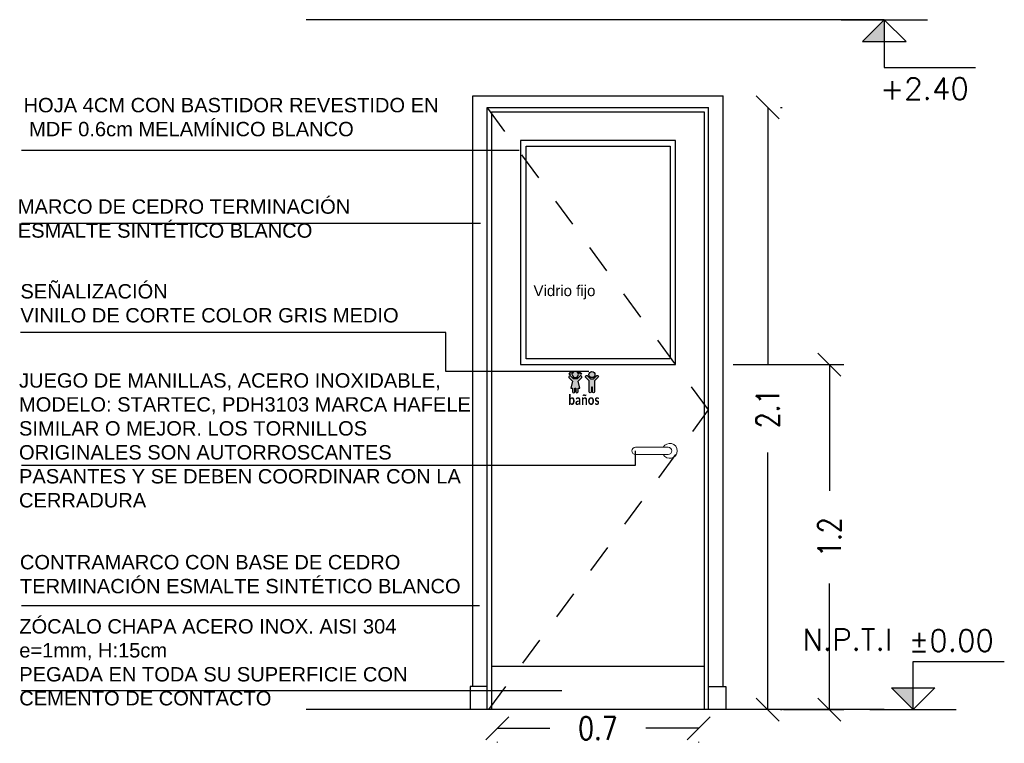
# Model space of a CAD drawing. Header units: millimetres. Extents: x 47.3 to 63.1, y -25.9 to 8.9.
# Tile 11 of 13: x 51.3 to 54.7, y 3.2 to 5.7. Entities that reach past the tile are written whole.
import ezdxf

# ---------------------------------------------------------------- set-up
doc = ezdxf.new("R2010")
doc.units = ezdxf.units.MM
doc.header["$LTSCALE"] = 0.2
doc.linetypes.add('HIDDEN2', pattern=[4.7625, 3.175, -1.5875])
for name, color, linetype in [('A BARANDA', 5, 'Continuous'), ('A CARPINTERIA', 5, 'Continuous'), ('A PROYECCION DISC', 253, 'HIDDEN2'), ('NIVELES', 2, 'Continuous'), ('TEXTOS', 2, 'Continuous'), ('TXT COTA', 3, 'Continuous')]:
    doc.layers.add(name, color=color, linetype=linetype)
doc.styles.add('ROMANS', font='romans.shx')
doc.styles.add('SaAS simplex', font='simplex.shx', dxfattribs={"width": 0.8})
doc.styles.add('STYLE2', font='romans.shx')
doc.dimstyles.new('COTAS 75', dxfattribs={"dimscale": 0.01, "dimtxt": 8, "dimasz": 8, "dimexe": 5, "dimexo": 20, "dimgap": 10, "dimtad": 0, "dimzin": 9, "dimdsep": 46, "dimtxsty": 'SaAS simplex', "dimblk": 'OBLIQUE', "dimcen": 0, "dimclrd": 8, "dimclre": 8, "dimclrt": 256, "dimadec": 1, "dimazin": 0, "dimtfac": 1, "dimtmove": 2, "dimatfit": 3, "dimldrblk": 'OBLIQUE', "dimfxl": 10, "dimlwd": -1, "dimlwe": -1, "dimarcsym": 0})

# ---------------------------------------------------------------- blocks, each defined once
blk = doc.blocks.new('_Oblique')
at = {"layer": 'TXT COTA', "color": 0, "lineweight": -2}
blk.add_line((-0.5, -0.5), (0.5, 0.5), dxfattribs=at)
blk = doc.blocks.new('*D47')
at = {"layer": 'Defpoints', "color": 0, "transparency": 16777216}
for p in [(52.9181, 3.3612), (53.6181, 3.3612), (53.6181, 3.2091)]:
    blk.add_point(p, dxfattribs=at)
at = {"layer": 'TXT COTA', "color": 8, "transparency": 16777216}
for p, q in [((52.9181, 3.2091), (53.1011, 3.2091)), ((53.6181, 3.2091), (53.4352, 3.2091)), ((52.9181, 3.1612), (52.9181, 3.1591)), ((53.6181, 3.1612), (53.6181, 3.1591))]:
    blk.add_line(p, q, dxfattribs=at)
at = {"layer": 'TXT COTA', "color": 8, "transparency": 16777216, "xscale": 0.08, "yscale": 0.08, "zscale": 0.08, "rotation": 180}
blk.add_blockref('_Oblique', (52.9181, 3.2091), dxfattribs=at)
at = {"layer": 'TXT COTA', "color": 8, "transparency": 16777216, "xscale": 0.08, "yscale": 0.08, "zscale": 0.08}
blk.add_blockref('_Oblique', (53.6181, 3.2091), dxfattribs=at)
at = {"layer": 'TXT COTA', "transparency": 16777216, "insert": (53.2681, 3.2091), "char_height": 0.08, "attachment_point": 5, "style": 'SaAS simplex'}
blk.add_mtext('0.7', dxfattribs=at)
blk = doc.blocks.new('*U9')
at = {"linetype": 'Continuous'}
blk.add_hatch(color=256, dxfattribs=at).paths.add_polyline_path([(-0.1509, 7.7509), (0, 7.6), (0, 7.7509)])
for p, q in [((0, 7.6), (0, 7.9335)), ((0, 7.9335), (0.6347, 7.9335)), ((0, 7.6), (-0.1509, 7.7509)), ((-0.1509, 7.7509), (0.1509, 7.7509)), ((0, 7.6), (0.1509, 7.7509))]:
    blk.add_line(p, q, dxfattribs=at)
blk.add_line((-0.3, 7.6), (0.3, 7.6))
at = {"linetype": 'Continuous', "style": 'STYLE2'}
blk.add_attdef('NIVEL', (-0.0287, 8.0053), '', height=0.15, dxfattribs=at)
blk = doc.blocks.new('*D59')
at = {"layer": 'Defpoints', "color": 0, "transparency": 16777216}
for p in [(53.7031, 5.3689), (53.7031, 3.2739), (53.8585, 3.2739)]:
    blk.add_point(p, dxfattribs=at)
at = {"layer": 'TXT COTA', "color": 8, "transparency": 16777216}
for p, q in [((53.8585, 5.3689), (53.8585, 4.4747)), ((53.9031, 5.3689), (53.9085, 5.3689)), ((53.8585, 3.2739), (53.8585, 4.168)), ((53.9031, 3.2739), (53.9085, 3.2739))]:
    blk.add_line(p, q, dxfattribs=at)
at = {"layer": 'TXT COTA', "color": 8, "transparency": 16777216, "xscale": 0.08, "yscale": 0.08, "zscale": 0.08}
for p, rotation in [((53.8585, 5.3689), 90), ((53.8585, 3.2739), 270)]:
    blk.add_blockref('_Oblique', p, dxfattribs=dict(at, rotation=rotation))
at = {"layer": 'TXT COTA', "transparency": 16777216, "insert": (53.8585, 4.3214), "char_height": 0.08, "attachment_point": 5, "rotation": 90, "style": 'SaAS simplex'}
blk.add_mtext('2.1', dxfattribs=at)
blk = doc.blocks.new('*U13')
at = {"linetype": 'Continuous'}
blk.add_hatch(color=256, dxfattribs=at).paths.add_polyline_path([(-0.1509, 7.4491), (0, 7.6), (0, 7.4491)])
blk.add_line((-0.3, 7.6), (0.3, 7.6))
for p, q in [((0, 7.6), (-0.1509, 7.4491)), ((0, 7.6), (0, 7.2665)), ((0, 7.6), (0.1509, 7.4491)), ((-0.1509, 7.4491), (0.1509, 7.4491)), ((0, 7.2665), (0.6347, 7.2665))]:
    blk.add_line(p, q, dxfattribs=at)
at = {"linetype": 'Continuous', "style": 'STYLE2'}
blk.add_attdef('NIVEL', (-0.0287, 7.0447), '', height=0.15, dxfattribs=at)
blk = doc.blocks.new('*D58')
at = {"layer": 'Defpoints', "color": 0, "transparency": 16777216}
for p in [(53.5381, 4.4739), (53.7131, 3.2739), (54.0733, 3.2739)]:
    blk.add_point(p, dxfattribs=at)
at = {"layer": 'TXT COTA', "color": 8, "transparency": 16777216}
for p, q in [((53.7381, 4.4739), (54.1233, 4.4739)), ((54.0733, 4.4739), (54.0733, 4.0348)), ((54.0733, 3.2739), (54.0733, 3.7129)), ((53.9131, 3.2739), (54.1233, 3.2739))]:
    blk.add_line(p, q, dxfattribs=at)
at = {"layer": 'TXT COTA', "color": 8, "transparency": 16777216, "xscale": 0.08, "yscale": 0.08, "zscale": 0.08}
for p, rotation in [((54.0733, 4.4739), 90), ((54.0733, 3.2739), 270)]:
    blk.add_blockref('_Oblique', p, dxfattribs=dict(at, rotation=rotation))
at = {"layer": 'TXT COTA', "transparency": 16777216, "insert": (54.0733, 3.8739), "char_height": 0.08, "attachment_point": 5, "rotation": 90, "style": 'SaAS simplex'}
blk.add_mtext('1.2', dxfattribs=at)

msp = doc.modelspace()

# ---------------------------------------------------------------- hatches: boundary and pattern name
h = msp.add_hatch(color=251)
h.dxf.hatch_style = 1
h.paths.add_polyline_path([(53.1738, 4.3921), (53.1797, 4.3921), (53.1797, 4.379, 0.70832), (53.1876, 4.379), (53.1876, 4.3837), (53.1876, 4.3921), (53.1893, 4.3921), (53.1911, 4.3921), (53.1911, 4.3837), (53.1911, 4.379, 0.70832), (53.1989, 4.379), (53.1989, 4.3921), (53.2049, 4.3921), (53.1993, 4.4166), (53.2118, 4.429, 0.681203), (53.2061, 4.4348), (53.1961, 4.4249), (53.1826, 4.4249), (53.1726, 4.4348, 0.681203), (53.1669, 4.429), (53.1794, 4.4166)])
edge = h.paths.add_edge_path()
edge.add_spline(control_points=[(53.1805, 4.4451), (53.1792, 4.4464), (53.1763, 4.449), (53.1707, 4.4458), (53.168, 4.4433), (53.1668, 4.4421)], knot_values=[0.003002, 0.003002, 0.003002, 0.003002, 0.022141, 0.046565, 0.067011, 0.067011, 0.067011, 0.067011], degree=3, periodic=0)
edge.add_spline(control_points=[(53.1668, 4.4421), (53.1673, 4.4416), (53.1686, 4.4405), (53.1733, 4.4403), (53.1768, 4.4418), (53.1795, 4.4431)], knot_values=[0, 0, 0, 0, 0.00854, 0.019226, 0.05315, 0.05315, 0.05315, 0.05315], degree=3, periodic=0)
edge.add_arc((53.1893, 4.4393), 0.0106, 159.181, 380.819)
edge.add_spline(control_points=[(53.1992, 4.4431), (53.2018, 4.4418), (53.2053, 4.4403), (53.2101, 4.4405), (53.2113, 4.4416), (53.2119, 4.4421)], knot_values=[0, 0, 0, 0, 0.033925, 0.044611, 0.05315, 0.05315, 0.05315, 0.05315], degree=3, periodic=0)
edge.add_spline(control_points=[(53.2119, 4.4421), (53.2107, 4.4433), (53.208, 4.4458), (53.2023, 4.449), (53.1994, 4.4464), (53.1982, 4.4451)], knot_values=[0.003002, 0.003002, 0.003002, 0.003002, 0.023447, 0.047871, 0.067011, 0.067011, 0.067011, 0.067011], degree=3, periodic=0)
edge.add_arc((53.1893, 4.4393), 0.0106, 33.4098, 146.5902)
h.paths.add_polyline_path([(53.2366, 4.4393, 1), (53.2577, 4.4393, 1)])
h.paths.add_polyline_path([(53.2375, 4.379, 0.70832), (53.2454, 4.379), (53.2454, 4.3837), (53.2454, 4.3954), (53.2489, 4.3954), (53.2489, 4.3837), (53.2489, 4.379, 0.70832), (53.2567, 4.379), (53.2567, 4.4175), (53.2694, 4.4301, 0.681203), (53.2637, 4.4358), (53.2526, 4.4249), (53.2471, 4.4249), (53.2417, 4.4249), (53.2306, 4.4358, 0.681203), (53.2248, 4.4301), (53.2375, 4.4175)])

# ---------------------------------------------------------------- linework, layer by layer
at = {"color": 251}
msp.add_lwpolyline([(53.0188, 5.2339), (53.5194, 5.2339), (53.5194, 4.4939), (53.0188, 4.4939)], close=True, dxfattribs=at)
msp.add_lwpolyline([(53.1826, 4.4249), (53.1726, 4.4348, 0.681203), (53.1669, 4.429), (53.1794, 4.4166), (53.1738, 4.3921), (53.1797, 4.3921), (53.1797, 4.379, 0.70832), (53.1876, 4.379), (53.1876, 4.3837), (53.1876, 4.3921), (53.1893, 4.3921), (53.1911, 4.3921), (53.1911, 4.3837), (53.1911, 4.379, 0.70832), (53.1989, 4.379), (53.1989, 4.3921), (53.2049, 4.3921), (53.1993, 4.4166), (53.2118, 4.429, 0.681203), (53.2061, 4.4348), (53.1961, 4.4249)], format="xyb", close=True, dxfattribs=at)
for points in [[(53.1982, 4.4451, 0.538335), (53.1805, 4.4451)], [(53.2489, 4.3954), (53.2454, 4.3954), (53.2454, 4.3837), (53.2454, 4.379, -0.70832), (53.2375, 4.379), (53.2375, 4.4175), (53.2248, 4.4301, -0.681203), (53.2306, 4.4358), (53.2417, 4.4249), (53.2471, 4.4249), (53.2526, 4.4249), (53.2637, 4.4358, -0.681203), (53.2694, 4.4301), (53.2567, 4.4175), (53.2567, 4.379, -0.70832), (53.2489, 4.379), (53.2489, 4.3837), (53.2489, 4.3954)]]:
    msp.add_lwpolyline(points, format="xyb", dxfattribs=at)
msp.add_circle((53.2471, 4.4393), 0.0106, dxfattribs=at)
msp.add_arc((53.1893, 4.4393), 0.0106, 159.181, 20.819, dxfattribs=at)
for points, knots in [([(53.1805, 4.4451), (53.1792, 4.4464), (53.1763, 4.449), (53.1707, 4.4458), (53.168, 4.4433), (53.1668, 4.4421)], [0.00300186, 0.00300186, 0.00300186, 0.00300186, 0.02214123, 0.04656529, 0.06701052, 0.06701052, 0.06701052, 0.06701052]), ([(53.1668, 4.4421), (53.1673, 4.4416), (53.1686, 4.4405), (53.1733, 4.4403), (53.1768, 4.4418), (53.1795, 4.4431)], [0, 0, 0, 0, 0.00853989, 0.01922586, 0.05315041, 0.05315041, 0.05315041, 0.05315041]), ([(53.1982, 4.4451), (53.1994, 4.4464), (53.2023, 4.449), (53.208, 4.4458), (53.2107, 4.4433), (53.2119, 4.4421)], [0.00300186, 0.00300186, 0.00300186, 0.00300186, 0.02214123, 0.04656529, 0.06701052, 0.06701052, 0.06701052, 0.06701052]), ([(53.2119, 4.4421), (53.2113, 4.4416), (53.2101, 4.4405), (53.2053, 4.4403), (53.2018, 4.4418), (53.1992, 4.4431)], [0, 0, 0, 0, 0.00853989, 0.01922586, 0.05315041, 0.05315041, 0.05315041, 0.05315041])]:
    msp.add_open_spline(points, degree=3, knots=knots, dxfattribs=at)
at = {"layer": 'A BARANDA'}
for p, q in [((52.8331, 5.4089), (53.7031, 5.4089)), ((52.8331, 3.3539), (52.8331, 5.4089)), ((53.6531, 5.4089), (53.6531, 5.4094)), ((53.7031, 3.3539), (53.7031, 5.4089)), ((52.8831, 5.3689), (53.6531, 5.3689)), ((52.8831, 3.2739), (52.8831, 5.3689)), ((52.8981, 5.3539), (52.8981, 3.2739)), ((52.8981, 5.3539), (53.6381, 5.3539)), ((53.6381, 5.3539), (53.6381, 3.2739)), ((53.6531, 3.2739), (53.6531, 5.3689)), ((53.6381, 3.4239), (52.8981, 3.4239)), ((52.8831, 3.3539), (52.8231, 3.3539)), ((52.8231, 3.3539), (52.8231, 3.2739)), ((53.6531, 3.3539), (53.7131, 3.3539)), ((53.7131, 3.3539), (53.7131, 3.2739))]:
    msp.add_line(p, q, dxfattribs=at)
at = {"layer": 'A CARPINTERIA', "lineweight": 13, "ltscale": 0.025}
for p, q in [((53.5124, 4.1864), (53.3984, 4.1864)), ((53.5124, 4.1614), (53.3984, 4.1614))]:
    msp.add_line(p, q, dxfattribs=at)
at = {"layer": 'A CARPINTERIA'}
msp.add_lwpolyline([(52.9988, 4.4739), (53.5381, 4.4739), (53.5381, 5.2539), (52.9988, 5.2539)], close=True, dxfattribs=at)
at = {"layer": 'A CARPINTERIA', "lineweight": 13, "ltscale": 0.025}
for centre, radius, start, end in [((53.3984, 4.1739), 0.0125, 90, 270), ((53.518, 4.1739), 0.026, 208.7357, 151.2643), ((53.5124, 4.1739), 0.0125, 270, 90)]:
    msp.add_arc(centre, radius, start, end, dxfattribs=at)
at = {"layer": 'A PROYECCION DISC', "ltscale": 0.1}
for p, q in [((53.6531, 4.3164), (52.8831, 5.3689)), ((52.8881, 3.2739), (53.6531, 4.3164))]:
    msp.add_line(p, q, dxfattribs=at)
at = {"layer": 'TXT COTA', "color": 1}
for p, q in [((54.2642, 5.6739), (52.2537, 5.6739)), ((52.9943, 5.2186), (51.2635, 5.2186)), ((52.8598, 4.9645), (51.2635, 4.9645)), ((52.7387, 4.5856), (51.2593, 4.5856)), ((52.7387, 4.4495), (52.7387, 4.5856)), ((53.2366, 4.4495), (52.7387, 4.4495)), ((53.3984, 4.1243), (53.3984, 4.1739)), ((51.2635, 4.1243), (53.3984, 4.1243)), ((52.8561, 3.6352), (51.2633, 3.6352)), ((53.1425, 3.3394), (51.2633, 3.3394)), ((54.2642, 3.2739), (52.2537, 3.2739))]:
    msp.add_line(p, q, dxfattribs=at)

# ---------------------------------------------------------------- block references
at = {"layer": 'NIVELES', "ltscale": 0.025, "xscale": 0.5, "yscale": 0.5, "zscale": 0.5}
for name, p, values in [('*U13', (54.2642, 1.8739), {'NIVEL': '+2.40'}), ('*U9', (54.3642, -0.5261), {'NIVEL': '±0.00'})]:
    msp.add_blockref(name, p, dxfattribs=at).add_auto_attribs(values)

# ---------------------------------------------------------------- texts
at = {"color": 251, "insert": (53.1669, 4.3336), "char_height": 0.035, "attachment_point": 7, "style": 'SaAS simplex'}
msp.add_mtext_dynamic_manual_height_columns('\\pi-0.0019116;{\\fCalibri|b1|i0|c0|p34;baños}', width=0.102534, gutter_width=12.5, heights=[0], dxfattribs=at)
at = {"layer": 'TEXTOS', "ltscale": 0.025, "insert": (53.9799, 3.5549), "char_height": 0.075, "width": 0.259746, "attachment_point": 1, "style": 'ROMANS'}
msp.add_mtext('N.P.T.I', dxfattribs=at)
at = {"layer": 'TXT COTA', "ltscale": 0.025, "attachment_point": 1, "style": 'ROMANS'}
for s, insert, char_height, width in [('{\\fArial|b0|i0|c0|p34;HOJA 4CM CON BASTIDOR REVESTIDO EN  MDF 0.6cm MELAMÍNICO BLANCO}', (51.2701, 5.4017), 0.05, 1.444626), ('{\\fArial|b0|i0|c0|p34;MARCO DE CEDRO TERMINACIÓN\\PESMALTE SINTÉTICO BLANCO }', (51.2502, 5.0488), 0.05, 1.946931), ('{\\fArial|b0|i0|c0|p34;SEÑALIZACIÓN\\PVINILO DE CORTE COLOR GRIS MEDIO}', (51.2593, 4.754), 0.05, 1.415539), ('{\\fArial|b0|i0|c0|p34;Vidrio fijo}', (53.0439, 4.7498), 0.0375, 0.773128), ('\\A1;{\\fArial|b0|i0|c0|p34;JUEGO DE MANILLAS, ACERO INOXIDABLE, MODELO: STARTEC, PDH3103 MARCA HAFELE SIMILAR O MEJOR. LOS TORNILLOS ORIGINALES SON AUTORROSCANTES PASANTES Y SE DEBEN COORDINAR CON LA CERRADURA}', (51.2544, 4.4439), 0.05, 1.649683), ('{\\fArial|b0|i0|c0|p34;CONTRAMARCO CON BASE DE CEDRO TERMINACIÓN ESMALTE SINTÉTICO BLANCO }', (51.2576, 3.8118), 0.05, 1.709523), ('{\\fArial|b0|i0|c0|p34;ZÓCALO CHAPA ACERO INOX. AISI 304 \\Pe=1mm, H:15cm\\PPEGADA EN TODA SU SUPERFICIE CON CEMENTO DE CONTACTO}', (51.2553, 3.5885), 0.05, 1.605093)]:
    msp.add_mtext(s, dxfattribs=dict(at, insert=insert, char_height=char_height, width=width))

# ---------------------------------------------------------------- dimensions: what is measured, and where the dimension line sits
at = {"layer": 'TXT COTA', "color": 1}
dim = msp.add_linear_dim(base=(53.8585346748, 3.2738586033), p1=(53.7031335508, 5.3688586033), p2=(53.7031335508, 3.2738586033), angle=90, dimstyle='COTAS 75', dxfattribs=at)
dim.commit()
dim.dimension.update_dxf_attribs({"geometry": '*D59', "text_midpoint": (53.8585346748, 4.3213586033)})
at = {"layer": 'TXT COTA'}
dim = msp.add_linear_dim(base=(54.0733, 3.2739), p1=(53.5381, 4.4739), p2=(53.7131, 3.2739), angle=90, dimstyle='COTAS 75', dxfattribs=at)
dim.commit()
dim.dimension.update_dxf_attribs({"geometry": '*D58', "text_midpoint": (54.0733, 3.8739)})
at = {"layer": 'TXT COTA', "color": 1}
dim = msp.add_linear_dim(base=(53.6181, 3.2091), p1=(52.9181, 3.3612), p2=(53.6181, 3.3612), dimstyle='COTAS 75', dxfattribs=at)
dim.commit()
dim.dimension.update_dxf_attribs({"geometry": '*D47', "text_midpoint": (53.2681, 3.2091)})

doc.saveas('drawing.dxf')
